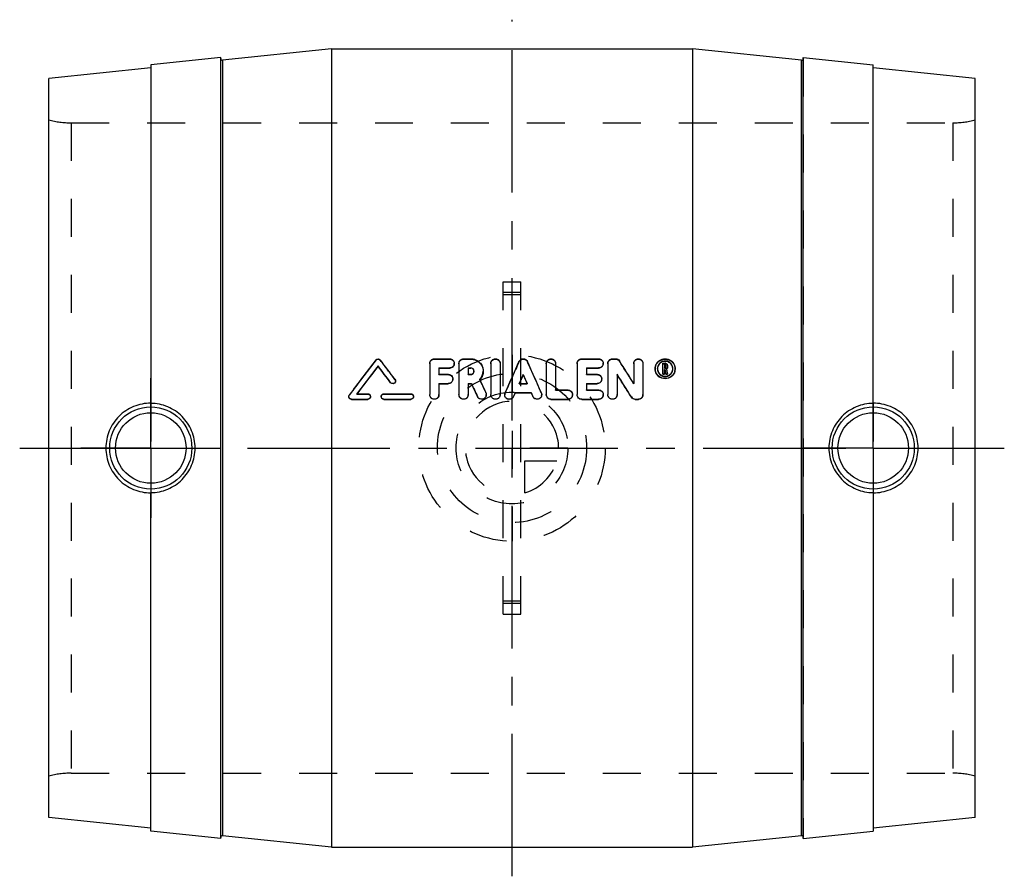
# Model space of a CAD drawing. Header units: millimetres. Extents: x 416 to 584, y 426 to 574.
import ezdxf

# ---------------------------------------------------------------- set-up
doc = ezdxf.new("R2010")
doc.units = ezdxf.units.MM
doc.header["$LTSCALE"] = 65.185185
doc.linetypes.add('CENTER', pattern=[0.6, 0.375, -0.075, 0.075, -0.075])
doc.linetypes.add('HIDDEN', pattern=[0.2, 0.1, -0.1])
doc.layers.get('0').update_dxf_attribs({"linetype": 'CONTINUOUS'})
for name, color, linetype in [('ACHSEN_S', 7, 'CONTINUOUS'), ('DEFAULT_2', 8, 'HIDDEN'), ('KOERPER', 7, 'CONTINUOUS'), ('KONST.EL_MIT_GEO', 7, 'CONTINUOUS'), ('KURVEN', 7, 'CONTINUOUS')]:
    doc.layers.add(name, color=color, linetype=linetype)

msp = doc.modelspace()

# ---------------------------------------------------------------- linework, layer by layer
at = {"color": 7, "linetype": 'Continuous'}
for p, q in [((438, 565.74), (438, 507.66)), ((438, 434.26), (438, 492.34))]:
    msp.add_line(p, q, dxfattribs=at)
for points, knots in [([(438, 507.69), (437, 507.69), (434.97, 507.3), (432.41, 505.59), (430.7, 503.03), (430.29, 501), (430.29, 500)], [0, 0, 0, 0, 0.249409, 0.499489, 0.749729, 1, 1, 1, 1]), ([(445.6, 500), (445.6, 501), (445.2, 503.01), (443.51, 505.54), (440.99, 507.25), (438.99, 507.66), (438, 507.66)], [0, 0, 0, 0, 0.251275, 0.501288, 0.750416, 1, 1, 1, 1]), ([(430.29, 500), (430.29, 499), (430.7, 496.97), (432.41, 494.41), (434.97, 492.7), (437, 492.31), (438, 492.31)], [0, 0, 0, 0, 0.250273, 0.500513, 0.750592, 1, 1, 1, 1]), ([(438, 492.34), (438.99, 492.34), (440.99, 492.75), (443.51, 494.46), (445.2, 496.99), (445.6, 499), (445.6, 500)], [0, 0, 0, 0, 0.249582, 0.49871, 0.748725, 1, 1, 1, 1])]:
    msp.add_open_spline(points, degree=3, knots=knots, dxfattribs=at)
at = {"layer": 'ACHSEN_S', "color": 2, "linetype": 'CENTER'}
for p, q in [((500, 426.5), (500, 573.5)), ((415.5, 500), (584.5, 500))]:
    msp.add_line(p, q, dxfattribs=at)
at = {"layer": 'DEFAULT_2', "color": 8, "linetype": 'HIDDEN'}
msp.add_line((438, 507.66), (438, 492.34), dxfattribs=at)
at = {"layer": 'KOERPER', "color": 7, "linetype": 'Continuous'}
for p, q in [((469, 568.5), (531, 568.5)), ((450, 567), (438, 565.74)), ((450, 433), (450, 567)), ((550, 433), (550, 567)), ((550, 567), (562, 565.74)), ((450, 433), (438, 434.26)), ((550, 433), (562, 434.26)), ((469, 431.5), (531, 431.5))]:
    msp.add_line(p, q, dxfattribs=at)
at = {"layer": 'KOERPER', "color": 8, "linetype": 'HIDDEN'}
for p, q in [((424.34, 555.8), (575.66, 555.8)), ((424.34, 444.2), (575.66, 444.2))]:
    msp.add_line(p, q, dxfattribs=at)
at = {"layer": 'KOERPER', "color": 2, "linetype": 'CENTER'}
for p, q in [((438, 500), (438, 512)), ((562, 500), (562, 512)), ((438, 500), (426, 500)), ((438, 500), (438, 488)), ((438, 500), (450, 500)), ((562, 500), (550, 500)), ((562, 500), (574, 500)), ((562, 500), (562, 488))]:
    msp.add_line(p, q, dxfattribs=at)
at = {"layer": 'KONST.EL_MIT_GEO', "color": 7, "linetype": 'Continuous'}
for p, q in [((469, 568.5), (450.33, 566.54)), ((469, 568.5), (469, 431.5)), ((531, 568.5), (531, 431.5)), ((549.67, 566.54), (531, 568.5)), ((450.33, 566.54), (450.33, 433.46)), ((549.67, 433.46), (549.67, 566.54)), ((438, 565.24), (420.5, 563.4)), ((562, 507.66), (562, 565.74)), ((579.5, 563.4), (562, 565.24)), ((420.5, 436.6), (420.5, 563.4)), ((579.5, 436.6), (579.5, 563.4)), ((477.01, 514.05), (477.01, 514.11)), ((485.88, 514.54), (485.88, 509.17)), ((486.67, 515.32), (489.31, 515.32)), ((490.89, 514.54), (490.89, 509.17)), ((491.69, 515.32), (492.92, 515.32)), ((496.37, 514.54), (496.37, 509.17)), ((497.96, 514.54), (497.96, 509.17)), ((505.89, 514.54), (505.89, 509.17)), ((507.48, 514.54), (507.48, 509.96)), ((511.18, 514.54), (511.18, 509.17)), ((511.97, 515.32), (514.87, 515.32)), ((516.46, 514.54), (516.46, 509.17)), ((517.25, 515.32), (517.78, 515.32)), ((520.9, 514.54), (520.9, 511.08)), ((522.48, 514.54), (522.48, 509.17)), ((525.88, 514.54), (526.28, 514.54)), ((525.88, 512.66), (525.88, 514.54)), ((526.15, 514.28), (526.28, 514.28)), ((526.15, 514.28), (526.15, 513.74)), ((526.15, 514.21), (526.28, 514.21)), ((526.28, 514.21), (526.28, 514.28)), ((526.41, 514.15), (526.41, 513.86)), ((526.68, 514.15), (526.68, 513.86)), ((487.46, 513.76), (487.46, 512.65)), ((487.46, 513.76), (489.31, 513.76)), ((487.46, 513.7), (489.31, 513.7)), ((487.46, 512.65), (489.04, 512.65)), ((489.31, 513.7), (489.31, 513.76)), ((492.48, 513.76), (492.48, 512.65)), ((492.48, 513.76), (492.92, 513.76)), ((492.48, 513.7), (492.92, 513.7)), ((492.48, 512.65), (492.92, 512.65)), ((492.92, 513.7), (492.92, 513.76)), ((501.93, 512.54), (501.93, 512.6)), ((512.76, 513.76), (512.76, 512.65)), ((512.76, 513.76), (514.87, 513.76)), ((512.76, 513.7), (514.87, 513.7)), ((512.76, 512.65), (514.61, 512.65)), ((514.87, 513.7), (514.87, 513.76)), ((518.04, 512.64), (518.04, 509.17)), ((525.88, 512.71), (526.15, 512.71)), ((525.88, 512.66), (526.15, 512.66)), ((526.15, 513.74), (526.28, 513.74)), ((526.15, 513.47), (526.23, 513.47)), ((526.15, 512.66), (526.15, 513.47)), ((526.15, 513.42), (526.23, 513.42)), ((526.23, 513.47), (526.27, 513.3)), ((526.27, 513.3), (526.34, 512.97)), ((526.34, 512.97), (526.36, 512.88)), ((526.36, 512.88), (526.39, 512.77)), ((526.39, 512.77), (526.4, 512.71)), ((526.4, 512.71), (526.67, 512.71)), ((526.4, 512.66), (526.4, 512.71)), ((526.4, 512.66), (526.67, 512.66)), ((526.49, 513.53), (526.55, 513.26)), ((526.55, 513.26), (526.66, 512.77)), ((526.66, 512.77), (526.67, 512.71)), ((526.67, 512.66), (526.67, 512.71)), ((479.17, 511.19), (479.17, 511.24)), ((487.46, 511.08), (487.46, 509.17)), ((487.46, 511.08), (489.04, 511.08)), ((487.46, 511.03), (489.04, 511.03)), ((489.04, 511.03), (489.04, 511.08)), ((492.48, 511.08), (492.48, 509.17)), ((492.48, 511.08), (493.02, 511.08)), ((492.48, 511.03), (493.02, 511.03)), ((493.02, 511.03), (493.02, 511.08)), ((494.46, 511.73), (494.58, 511.48)), ((501.25, 511.08), (502.6, 511.08)), ((512.76, 511.08), (512.76, 509.96)), ((512.76, 511.08), (514.61, 511.08)), ((512.76, 511.03), (514.61, 511.03)), ((514.61, 511.03), (514.61, 511.08)), ((473.38, 509.31), (475.24, 509.31)), ((478.01, 509.31), (482.63, 509.31)), ((494.07, 508.8), (494.07, 508.84)), ((500.55, 509.5), (500.27, 508.86)), ((500.55, 509.46), (500.27, 508.82)), ((500.27, 508.82), (500.27, 508.86)), ((500.55, 509.46), (500.55, 509.5)), ((500.55, 509.5), (503.3, 509.5)), ((500.55, 509.46), (503.3, 509.46)), ((503.3, 509.5), (503.58, 508.86)), ((507.48, 509.96), (509.59, 509.96)), ((512.76, 509.96), (514.87, 509.96)), ((520.49, 508.72), (520.49, 508.76)), ((472.46, 508.35), (472.46, 508.38)), ((472.46, 508.38), (475.24, 508.38)), ((472.46, 508.35), (475.24, 508.35)), ((475.24, 508.35), (475.24, 508.38)), ((478.01, 508.35), (478.01, 508.38)), ((478.01, 508.38), (482.63, 508.38)), ((478.01, 508.35), (482.63, 508.35)), ((482.63, 508.35), (482.63, 508.38)), ((506.69, 508.35), (506.69, 508.38)), ((506.69, 508.38), (509.59, 508.38)), ((506.69, 508.35), (509.59, 508.35)), ((511.97, 508.35), (511.97, 508.38)), ((511.97, 508.38), (514.87, 508.38)), ((511.97, 508.35), (514.87, 508.35)), ((514.87, 508.35), (514.87, 508.38)), ((521.16, 508.38), (521.69, 508.38)), ((521.16, 508.35), (521.16, 508.38)), ((521.16, 508.35), (521.69, 508.35)), ((521.69, 508.35), (521.69, 508.38)), ((562, 492.34), (562, 434.26)), ((438, 434.76), (420.5, 436.6)), ((579.5, 436.6), (562, 434.76)), ((469, 431.5), (450.33, 433.46)), ((549.67, 433.46), (531, 431.5))]:
    msp.add_line(p, q, dxfattribs=at)
at = {"layer": 'KONST.EL_MIT_GEO', "color": 8, "linetype": 'HIDDEN'}
for p, q in [((450, 433.16), (450, 566.84)), ((550, 566.84), (550, 433.16)), ((424.34, 555.8), (424.34, 444.2)), ((575.66, 555.8), (575.66, 444.2)), ((498.5, 471.5), (498.5, 528.5)), ((498.5, 528.5), (501.5, 528.5)), ((501.5, 471.5), (501.5, 528.5)), ((501.5, 526.71), (498.5, 526.71)), ((501.5, 526.3), (498.5, 526.3)), ((476.63, 515.07), (476.63, 515.13)), ((477.38, 515.07), (477.38, 515.13)), ((486.67, 515.25), (486.67, 515.32)), ((486.67, 515.25), (489.31, 515.25)), ((489.31, 515.25), (489.31, 515.32)), ((490.1, 514.47), (490.1, 514.54)), ((491.69, 515.25), (491.69, 515.32)), ((491.69, 515.25), (492.92, 515.25)), ((492.92, 515.25), (492.92, 515.32)), ((501.2, 514.79), (501.2, 514.85)), ((502.65, 514.79), (502.65, 514.85)), ((511.97, 515.25), (511.97, 515.32)), ((511.97, 515.25), (514.87, 515.25)), ((514.87, 515.25), (514.87, 515.32)), ((515.67, 514.47), (515.67, 514.54)), ((517.25, 515.25), (517.25, 515.32)), ((517.25, 515.25), (517.78, 515.25)), ((517.78, 515.25), (517.78, 515.32)), ((518.45, 514.89), (518.45, 514.95)), ((525.88, 514.47), (526.28, 514.47)), ((526.28, 514.47), (526.28, 514.54)), ((526.41, 513.8), (526.41, 513.86)), ((526.68, 513.8), (526.68, 513.86)), ((487.46, 512.59), (487.46, 512.65)), ((487.46, 512.59), (489.04, 512.59)), ((489.04, 512.59), (489.04, 512.65)), ((492.48, 512.59), (492.48, 512.65)), ((492.48, 512.59), (492.92, 512.59)), ((492.92, 512.59), (492.92, 512.65)), ((493.48, 513.14), (493.48, 513.2)), ((495.06, 513.14), (495.06, 513.2)), ((512.76, 512.59), (512.76, 512.65)), ((512.76, 512.59), (514.61, 512.59)), ((514.61, 512.59), (514.61, 512.65)), ((524.56, 513.57), (524.56, 513.62)), ((524.96, 513.57), (524.96, 513.62)), ((526.15, 513.68), (526.15, 513.74)), ((526.15, 513.68), (526.28, 513.68)), ((526.23, 513.42), (526.23, 513.47)), ((526.23, 513.42), (526.27, 513.25)), ((526.27, 513.25), (526.32, 512.99)), ((526.28, 513.68), (526.28, 513.74)), ((526.32, 512.99), (526.34, 512.91)), ((526.34, 512.91), (526.38, 512.74)), ((526.38, 512.74), (526.39, 512.71)), ((526.39, 512.71), (526.4, 512.66)), ((526.49, 513.47), (526.49, 513.53)), ((526.49, 513.47), (526.67, 512.66)), ((527.6, 513.57), (527.6, 513.63)), ((528, 513.57), (528, 513.62)), ((479.91, 511.74), (479.91, 511.79)), ((480, 511.46), (480, 511.51)), ((489.84, 511.81), (489.84, 511.86)), ((494.46, 511.68), (494.46, 511.73)), ((501.25, 511.03), (501.25, 511.08)), ((501.27, 511.07), (501.25, 511.03)), ((501.25, 511.03), (502.6, 511.03)), ((502.58, 511.07), (502.6, 511.03)), ((502.6, 511.03), (502.6, 511.08)), ((515.4, 511.81), (515.4, 511.86)), ((520.9, 511.03), (520.9, 511.08)), ((472, 508.84), (472, 508.81)), ((472.09, 509.08), (472.09, 509.12)), ((473.38, 509.26), (473.38, 509.31)), ((473.4, 509.29), (473.38, 509.26)), ((473.38, 509.26), (475.24, 509.26)), ((475.24, 509.26), (475.24, 509.31)), ((475.7, 508.81), (475.7, 508.85)), ((477.55, 508.85), (477.55, 508.81)), ((478.01, 509.26), (478.01, 509.31)), ((478.01, 509.26), (482.63, 509.26)), ((482.63, 509.26), (482.63, 509.31)), ((483.09, 508.81), (483.09, 508.85)), ((485.88, 509.13), (485.88, 509.17)), ((487.46, 509.13), (487.46, 509.17)), ((490.89, 509.13), (490.89, 509.17)), ((492.48, 509.13), (492.48, 509.17)), ((495.51, 509.47), (495.51, 509.51)), ((495.58, 509.13), (495.58, 509.17)), ((496.37, 509.13), (496.37, 509.17)), ((497.96, 509.13), (497.96, 509.17)), ((498.75, 509.17), (498.75, 509.13)), ((498.82, 509.45), (498.82, 509.49)), ((503.3, 509.46), (503.3, 509.5)), ((503.3, 509.46), (503.58, 508.82)), ((503.58, 508.82), (503.58, 508.86)), ((505.03, 509.45), (505.03, 509.49)), ((505.1, 509.13), (505.1, 509.17)), ((505.89, 509.13), (505.89, 509.17)), ((507.48, 509.92), (507.48, 509.96)), ((507.48, 509.92), (509.59, 509.92)), ((509.59, 509.92), (509.59, 509.96)), ((510.38, 509.13), (510.38, 509.17)), ((511.18, 509.13), (511.18, 509.17)), ((512.76, 509.92), (512.76, 509.96)), ((512.76, 509.92), (514.87, 509.92)), ((514.87, 509.92), (514.87, 509.96)), ((515.67, 509.13), (515.67, 509.17)), ((516.46, 509.13), (516.46, 509.17)), ((518.04, 509.13), (518.04, 509.17)), ((522.48, 509.13), (522.48, 509.17)), ((509.59, 508.35), (509.59, 508.38)), ((562, 507.66), (562, 492.34)), ((501.5, 473.7), (498.5, 473.7)), ((501.5, 473.29), (498.5, 473.29)), ((498.5, 471.5), (501.5, 471.5))]:
    msp.add_line(p, q, dxfattribs=at)
at = {"layer": 'KONST.EL_MIT_GEO', "color": 7, "linetype": 'Continuous'}
for centre, radius in [((438, 500), 7.05), ((562, 500), 7.05), ((438, 500), 6.05), ((562, 500), 6.05)]:
    msp.add_circle(centre, radius, dxfattribs=at)
for centre, radius, start, end in [((450.3, 566.84), 0.3, 180, 276), ((549.7, 566.84), 0.3, 264, 360), ((1606.23, -342.04), 1418.01, 142.80783, 143.11219), ((1611.21, -344.92), 1422.79, 142.86034, 143.10252), ((1604.84, -343.9), 1417.07, 142.73975, 142.98093), ((-653.33, -341.99), 1417.94, 36.99458, 37.13976), ((-647.06, -341.03), 1412.33, 37.11499, 37.26034), ((-644.25, -336), 1408.01, 37.02189, 37.19252), ((1965.94, -139.33), 1604.19, 155.93336, 156.1429), ((-962.09, -139.33), 1604.19, 23.8571, 24.06664), ((-679.73, -245.15), 1418.94, 32.20539, 32.39035), ((526.25, 513.62), 1.68, 166.3725, 179.9701), ((526.24, 513.63), 1.67, 159.6659, 166.3556), ((526.28, 513.6), 1.33, 60.6457, 113.5162), ((526.28, 513.52), 1.35, 68.1272, 112.1265), ((526.28, 514.14), 0.399, 79.6224, 90.0199), ((526.29, 514.15), 0.383, 359.9835, 20.8267), ((526.29, 513.53), 1.33, 60.7128, 68.0507), ((526.33, 513.63), 1.67, 13.6603, 20.3549), ((526.32, 513.62), 1.68, 0.03, 13.6437), ((492.93, 513.2), 0.548, 355.4433, 359.9941), ((492.95, 513.21), 2.11, 315.72, 359.9275), ((-699.54, -256.48), 1440.16, 32.09694, 32.27973), ((526.28, 513.65), 1.33, 246.358, 255.2642), ((526.28, 513.87), 0.394, 301.1172, 320.6341), ((526.29, 513.81), 0.388, 307.7095, 333.5353), ((472.46, 508.85), 0.458, 143.0627, 152.0297), ((478.01, 508.84), 0.462, 160.195, 179.9238), ((499.53, 509.17), 0.782, 156.1116, 179.9397), ((521.16, 509.18), 0.793, 212.1405, 270.0268), ((450.3, 433.16), 0.3, 84, 180), ((549.7, 433.16), 0.3, 0, 96)]:
    msp.add_arc(centre, radius, start, end, dxfattribs=at)
at = {"layer": 'KONST.EL_MIT_GEO', "color": 8, "linetype": 'HIDDEN'}
for centre, radius, start, end in [((424.34, 570.8), 15, 255.1649, 270), ((575.66, 570.8), 15, 270, 284.8351), ((1599.96, -341.08), 1412.4, 142.68719, 142.99191), ((-638.04, -335.06), 1402.46, 37.14233, 37.31316), ((489.34, 514.48), 0.765, 349.9772, 359.9892), ((1955.29, -137.49), 1593.69, 155.83999, 156.05015), ((-951.44, -137.49), 1593.69, 23.94985, 24.16001), ((514.9, 514.48), 0.765, 349.9772, 359.9892), ((-672.27, -243.8), 1411.89, 32.3184, 32.50371), ((-691.95, -255.09), 1432.97, 32.20976, 32.39289), ((526.23, 513.57), 1.67, 180.0352, 193.6269), ((526.28, 513.81), 0.394, 301.0057, 307.7095), ((526.33, 513.57), 1.67, 346.3895, 359.9649), ((489.06, 511.81), 0.774, 346.1037, 359.973), ((492.9, 513.2), 2.18, 315.6714, 316.6903), ((514.63, 511.81), 0.774, 346.1037, 359.973), ((486.68, 509.13), 0.776, 350.8142, 0.0305), ((491.7, 509.13), 0.776, 350.8142, 0.0305), ((494.8, 509.13), 0.782, 349.6888, 0.0009), ((497.18, 509.13), 0.776, 350.8142, 0.0305), ((504.32, 509.13), 0.783, 348.4304, 359.9936), ((509.6, 509.13), 0.781, 346.1748, 359.9744), ((514.89, 509.13), 0.781, 346.1748, 359.9744), ((517.27, 509.13), 0.776, 350.8142, 0.0305), ((521.7, 509.13), 0.783, 344.5935, 359.9536), ((424.34, 429.2), 15, 90, 104.8351), ((575.66, 429.2), 15, 75.1649, 90)]:
    msp.add_arc(centre, radius, start, end, dxfattribs=at)
at = {"layer": 'KONST.EL_MIT_GEO', "color": 7, "linetype": 'Continuous'}
for points, knots in [([(476.63, 515.13), (476.71, 515.24), (477.01, 515.39), (477.3, 515.24), (477.38, 515.13)], [0, 0, 0, 0, 0.499865, 1, 1, 1, 1]), ([(485.88, 514.54), (485.88, 514.74), (486.05, 515.16), (486.47, 515.32), (486.67, 515.32)], [0, 0, 0, 0, 0.497233, 1, 1, 1, 1]), ([(489.31, 515.32), (489.51, 515.32), (489.93, 515.16), (490.1, 514.74), (490.1, 514.54)], [0, 0, 0, 0, 0.502598, 1, 1, 1, 1]), ([(490.1, 514.54), (490.1, 514.34), (489.93, 513.92), (489.51, 513.76), (489.31, 513.76)], [0, 0, 0, 0, 0.496734, 1, 1, 1, 1]), ([(490.09, 514.34), (490.06, 514.17), (489.86, 513.83), (489.49, 513.7), (489.31, 513.7)], [0, 0, 0, 0, 0.49648, 1, 1, 1, 1]), ([(490.89, 514.54), (490.89, 514.74), (491.07, 515.16), (491.48, 515.32), (491.69, 515.32)], [0, 0, 0, 0, 0.497233, 1, 1, 1, 1]), ([(492.92, 515.32), (493.2, 515.32), (493.76, 515.21), (494.47, 514.74), (494.95, 514.04), (495.06, 513.48), (495.06, 513.2)], [0, 0, 0, 0, 0.251992, 0.502636, 0.751607, 1, 1, 1, 1]), ([(496.37, 514.54), (496.37, 514.74), (496.55, 515.16), (497.16, 515.4), (497.78, 515.16), (497.96, 514.74), (497.96, 514.54)], [0, 0, 0, 0, 0.249053, 0.499668, 0.750279, 1, 1, 1, 1]), ([(501.2, 514.85), (501.26, 514.99), (501.47, 515.23), (501.92, 515.36), (502.38, 515.23), (502.59, 514.99), (502.65, 514.85)], [0, 0, 0, 0, 0.248499, 0.499295, 0.75036, 1, 1, 1, 1]), ([(505.89, 514.54), (505.89, 514.74), (506.07, 515.16), (506.68, 515.4), (507.3, 515.16), (507.48, 514.74), (507.48, 514.54)], [0, 0, 0, 0, 0.249053, 0.499668, 0.750279, 1, 1, 1, 1]), ([(511.18, 514.54), (511.18, 514.74), (511.35, 515.16), (511.77, 515.32), (511.97, 515.32)], [0, 0, 0, 0, 0.497233, 1, 1, 1, 1]), ([(514.87, 515.32), (515.08, 515.32), (515.49, 515.16), (515.67, 514.74), (515.67, 514.54)], [0, 0, 0, 0, 0.502598, 1, 1, 1, 1]), ([(515.67, 514.54), (515.67, 514.34), (515.5, 513.92), (515.08, 513.76), (514.87, 513.76)], [0, 0, 0, 0, 0.496734, 1, 1, 1, 1]), ([(515.65, 514.34), (515.62, 514.17), (515.43, 513.83), (515.05, 513.7), (514.87, 513.7)], [0, 0, 0, 0, 0.49648, 1, 1, 1, 1]), ([(516.46, 514.54), (516.46, 514.74), (516.63, 515.16), (517.05, 515.32), (517.25, 515.32)], [0, 0, 0, 0, 0.497233, 1, 1, 1, 1]), ([(517.78, 515.32), (517.91, 515.32), (518.18, 515.25), (518.38, 515.06), (518.45, 514.95)], [0, 0, 0, 0, 0.499029, 1, 1, 1, 1]), ([(520.9, 514.54), (520.9, 514.74), (521.07, 515.16), (521.69, 515.4), (522.31, 515.16), (522.48, 514.74), (522.48, 514.54)], [0, 0, 0, 0, 0.249053, 0.499668, 0.750279, 1, 1, 1, 1]), ([(524.67, 514.21), (524.79, 514.53), (525.24, 515.11), (526.28, 515.42), (527.32, 515.11), (527.78, 514.53), (527.9, 514.21)], [0, 0, 0, 0, 0.24964, 0.500268, 0.750557, 1, 1, 1, 1]), ([(525.75, 514.82), (525.52, 514.72), (525.11, 514.38), (524.96, 513.87), (524.96, 513.62)], [0, 0, 0, 0, 0.500596, 1, 1, 1, 1]), ([(526.41, 514.15), (526.41, 514.18), (526.38, 514.25), (526.31, 514.28), (526.28, 514.28)], [0, 0, 0, 0, 0.499348, 1, 1, 1, 1]), ([(527.6, 513.63), (527.6, 513.85), (527.48, 514.31), (527.13, 514.64), (526.94, 514.76)], [0, 0, 0, 0, 0.497503, 1, 1, 1, 1]), ([(489.04, 512.65), (489.25, 512.65), (489.67, 512.48), (489.84, 512.06), (489.84, 511.86)], [0, 0, 0, 0, 0.502062, 1, 1, 1, 1]), ([(493.48, 513.2), (493.48, 513.34), (493.36, 513.64), (493.06, 513.76), (492.92, 513.76)], [0, 0, 0, 0, 0.497768, 1, 1, 1, 1]), ([(493.41, 513.42), (493.36, 513.5), (493.21, 513.65), (493.02, 513.7), (492.92, 513.7)], [0, 0, 0, 0, 0.496078, 1, 1, 1, 1]), ([(492.92, 512.65), (493.05, 512.65), (493.34, 512.75), (493.47, 513.02), (493.48, 513.16)], [0, 0, 0, 0, 0.502448, 1, 1, 1, 1]), ([(514.61, 512.65), (514.81, 512.65), (515.23, 512.48), (515.4, 512.06), (515.4, 511.86)], [0, 0, 0, 0, 0.502062, 1, 1, 1, 1]), ([(527.95, 513.17), (527.87, 512.81), (527.42, 512.13), (526.28, 511.75), (525.14, 512.13), (524.7, 512.81), (524.61, 513.17)], [0, 0, 0, 0, 0.249172, 0.500353, 0.751311, 1, 1, 1, 1]), ([(527.9, 513.04), (527.78, 512.72), (527.33, 512.14), (526.28, 511.82), (525.24, 512.14), (524.79, 512.72), (524.67, 513.04)], [0, 0, 0, 0, 0.249683, 0.500275, 0.750526, 1, 1, 1, 1]), ([(480, 511.51), (480, 511.42), (479.94, 511.23), (479.7, 511.05), (479.39, 511.05), (479.23, 511.17), (479.17, 511.24)], [0, 0, 0, 0, 0.248643, 0.497648, 0.750041, 1, 1, 1, 1]), ([(479.96, 511.27), (479.9, 511.14), (479.6, 510.92), (479.26, 511.07), (479.17, 511.19)], [0, 0, 0, 0, 0.498356, 1, 1, 1, 1]), ([(489.84, 511.86), (489.84, 511.66), (489.67, 511.24), (489.25, 511.08), (489.04, 511.08)], [0, 0, 0, 0, 0.497325, 1, 1, 1, 1]), ([(489.81, 511.63), (489.77, 511.46), (489.57, 511.15), (489.22, 511.03), (489.04, 511.03)], [0, 0, 0, 0, 0.49731, 1, 1, 1, 1]), ([(515.4, 511.86), (515.4, 511.66), (515.23, 511.24), (514.81, 511.08), (514.61, 511.08)], [0, 0, 0, 0, 0.497325, 1, 1, 1, 1]), ([(515.38, 511.63), (515.34, 511.46), (515.14, 511.15), (514.78, 511.03), (514.61, 511.03)], [0, 0, 0, 0, 0.49731, 1, 1, 1, 1]), ([(472.46, 508.38), (472.34, 508.38), (472.1, 508.48), (472, 508.73), (472, 508.84)], [0, 0, 0, 0, 0.501088, 1, 1, 1, 1]), ([(475.24, 509.31), (475.35, 509.31), (475.6, 509.21), (475.7, 508.96), (475.7, 508.85)], [0, 0, 0, 0, 0.501347, 1, 1, 1, 1]), ([(475.7, 508.85), (475.7, 508.73), (475.6, 508.48), (475.35, 508.38), (475.24, 508.38)], [0, 0, 0, 0, 0.499582, 1, 1, 1, 1]), ([(478.01, 508.38), (477.89, 508.38), (477.65, 508.48), (477.55, 508.73), (477.55, 508.85)], [0, 0, 0, 0, 0.501277, 1, 1, 1, 1]), ([(478.01, 508.35), (477.89, 508.35), (477.65, 508.45), (477.55, 508.69), (477.55, 508.81)], [0, 0, 0, 0, 0.502049, 1, 1, 1, 1]), ([(477.57, 509), (477.61, 509.09), (477.73, 509.25), (477.92, 509.31), (478.01, 509.31)], [0, 0, 0, 0, 0.5013, 1, 1, 1, 1]), ([(482.63, 509.31), (482.75, 509.31), (483, 509.21), (483.09, 508.96), (483.09, 508.85)], [0, 0, 0, 0, 0.501347, 1, 1, 1, 1]), ([(483.09, 508.85), (483.09, 508.73), (483, 508.48), (482.75, 508.38), (482.63, 508.38)], [0, 0, 0, 0, 0.499582, 1, 1, 1, 1]), ([(487.46, 509.17), (487.46, 508.97), (487.29, 508.55), (486.67, 508.3), (486.05, 508.55), (485.88, 508.97), (485.88, 509.17)], [0, 0, 0, 0, 0.24972, 0.49966, 0.749608, 1, 1, 1, 1]), ([(487.45, 509.01), (487.42, 508.82), (487.2, 508.45), (486.6, 508.28), (486.03, 508.54), (485.88, 508.94), (485.88, 509.13)], [0, 0, 0, 0, 0.248758, 0.499526, 0.749913, 1, 1, 1, 1]), ([(492.48, 509.17), (492.48, 508.97), (492.31, 508.55), (491.69, 508.3), (491.07, 508.55), (490.89, 508.97), (490.89, 509.17)], [0, 0, 0, 0, 0.24972, 0.49966, 0.749608, 1, 1, 1, 1]), ([(492.47, 509.01), (492.44, 508.82), (492.22, 508.45), (491.62, 508.28), (491.05, 508.54), (490.89, 508.94), (490.89, 509.13)], [0, 0, 0, 0, 0.248758, 0.499526, 0.749913, 1, 1, 1, 1]), ([(495.58, 509.17), (495.58, 509), (495.46, 508.64), (494.97, 508.34), (494.41, 508.41), (494.14, 508.68), (494.07, 508.84)], [0, 0, 0, 0, 0.248878, 0.499285, 0.749421, 1, 1, 1, 1]), ([(495.57, 508.99), (495.54, 508.83), (495.37, 508.52), (494.9, 508.3), (494.38, 508.4), (494.14, 508.65), (494.07, 508.8)], [0, 0, 0, 0, 0.248352, 0.499164, 0.749798, 1, 1, 1, 1]), ([(497.96, 509.17), (497.96, 508.97), (497.79, 508.55), (497.17, 508.3), (496.55, 508.55), (496.37, 508.97), (496.37, 509.17)], [0, 0, 0, 0, 0.24972, 0.49966, 0.749608, 1, 1, 1, 1]), ([(497.95, 509.01), (497.92, 508.82), (497.7, 508.45), (497.1, 508.28), (496.53, 508.54), (496.37, 508.94), (496.37, 509.13)], [0, 0, 0, 0, 0.248758, 0.499526, 0.749913, 1, 1, 1, 1]), ([(500.27, 508.86), (500.2, 508.69), (499.93, 508.41), (499.37, 508.34), (498.88, 508.63), (498.75, 509), (498.75, 509.17)], [0, 0, 0, 0, 0.249996, 0.499535, 0.749697, 1, 1, 1, 1]), ([(500.27, 508.82), (500.2, 508.66), (499.93, 508.38), (499.37, 508.3), (498.88, 508.6), (498.75, 508.96), (498.75, 509.13)], [0, 0, 0, 0, 0.249885, 0.499867, 0.750202, 1, 1, 1, 1]), ([(505.1, 509.17), (505.1, 509), (504.97, 508.64), (504.49, 508.34), (503.92, 508.41), (503.65, 508.69), (503.58, 508.86)], [0, 0, 0, 0, 0.248905, 0.499293, 0.749419, 1, 1, 1, 1]), ([(505.08, 508.98), (505.05, 508.82), (504.88, 508.51), (504.4, 508.3), (503.89, 508.4), (503.65, 508.67), (503.58, 508.82)], [0, 0, 0, 0, 0.248392, 0.499233, 0.749848, 1, 1, 1, 1]), ([(506.69, 508.38), (506.48, 508.38), (506.06, 508.55), (505.89, 508.97), (505.89, 509.17)], [0, 0, 0, 0, 0.50008, 1, 1, 1, 1]), ([(506.69, 508.35), (506.48, 508.35), (506.06, 508.51), (505.89, 508.93), (505.89, 509.13)], [0, 0, 0, 0, 0.500852, 1, 1, 1, 1]), ([(509.59, 509.96), (509.79, 509.96), (510.21, 509.8), (510.38, 509.38), (510.38, 509.17)], [0, 0, 0, 0, 0.501364, 1, 1, 1, 1]), ([(510.38, 509.17), (510.38, 508.97), (510.21, 508.55), (509.79, 508.38), (509.59, 508.38)], [0, 0, 0, 0, 0.498075, 1, 1, 1, 1]), ([(511.97, 508.38), (511.77, 508.38), (511.35, 508.55), (511.18, 508.97), (511.18, 509.17)], [0, 0, 0, 0, 0.50008, 1, 1, 1, 1]), ([(511.97, 508.35), (511.77, 508.35), (511.35, 508.51), (511.18, 508.93), (511.18, 509.13)], [0, 0, 0, 0, 0.500852, 1, 1, 1, 1]), ([(514.87, 509.96), (515.08, 509.96), (515.5, 509.8), (515.67, 509.38), (515.67, 509.17)], [0, 0, 0, 0, 0.501364, 1, 1, 1, 1]), ([(515.67, 509.17), (515.67, 508.97), (515.5, 508.55), (515.08, 508.38), (514.87, 508.38)], [0, 0, 0, 0, 0.498075, 1, 1, 1, 1]), ([(518.04, 509.17), (518.04, 508.97), (517.87, 508.55), (517.25, 508.3), (516.63, 508.55), (516.46, 508.97), (516.46, 509.17)], [0, 0, 0, 0, 0.24972, 0.49966, 0.749608, 1, 1, 1, 1]), ([(518.03, 509.01), (518, 508.82), (517.79, 508.45), (517.18, 508.28), (516.62, 508.54), (516.46, 508.94), (516.46, 509.13)], [0, 0, 0, 0, 0.248758, 0.499526, 0.749913, 1, 1, 1, 1]), ([(521.16, 508.35), (521.03, 508.35), (520.76, 508.42), (520.56, 508.61), (520.49, 508.72)], [0, 0, 0, 0, 0.498718, 1, 1, 1, 1]), ([(522.48, 509.17), (522.48, 508.97), (522.31, 508.55), (521.89, 508.38), (521.69, 508.38)], [0, 0, 0, 0, 0.498599, 1, 1, 1, 1]), ([(522.46, 508.93), (522.41, 508.76), (522.21, 508.46), (521.86, 508.35), (521.69, 508.35)], [0, 0, 0, 0, 0.498381, 1, 1, 1, 1]), ([(475.67, 508.64), (475.63, 508.56), (475.51, 508.4), (475.33, 508.35), (475.24, 508.35)], [0, 0, 0, 0, 0.500931, 1, 1, 1, 1]), ([(483.06, 508.64), (483.03, 508.56), (482.91, 508.4), (482.72, 508.35), (482.63, 508.35)], [0, 0, 0, 0, 0.500931, 1, 1, 1, 1]), ([(562, 507.66), (561.01, 507.66), (559.01, 507.25), (556.49, 505.54), (554.8, 503.01), (554.4, 501), (554.4, 500)], [0, 0, 0, 0, 0.249582, 0.49871, 0.748725, 1, 1, 1, 1]), ([(569.71, 500), (569.71, 501), (569.3, 503.03), (567.59, 505.59), (565.03, 507.3), (563, 507.69), (562, 507.69)], [0, 0, 0, 0, 0.250273, 0.500513, 0.750592, 1, 1, 1, 1]), ([(554.4, 500), (554.4, 499), (554.8, 496.99), (556.49, 494.46), (559.01, 492.75), (561.01, 492.34), (562, 492.34)], [0, 0, 0, 0, 0.251275, 0.501288, 0.750416, 1, 1, 1, 1]), ([(562, 492.31), (563, 492.31), (565.03, 492.7), (567.59, 494.41), (569.3, 496.97), (569.71, 499), (569.71, 500)], [0, 0, 0, 0, 0.249409, 0.499489, 0.749729, 1, 1, 1, 1])]:
    msp.add_open_spline(points, degree=3, knots=knots, dxfattribs=at)
at = {"layer": 'KONST.EL_MIT_GEO', "color": 8, "linetype": 'HIDDEN'}
for points, knots in [([(476.63, 515.07), (476.71, 515.18), (477.01, 515.33), (477.3, 515.18), (477.38, 515.07)], [0, 0, 0, 0, 0.499865, 1, 1, 1, 1]), ([(485.88, 514.47), (485.88, 514.67), (486.05, 515.09), (486.47, 515.25), (486.67, 515.25)], [0, 0, 0, 0, 0.49646, 1, 1, 1, 1]), ([(489.31, 515.25), (489.51, 515.25), (489.93, 515.09), (490.1, 514.67), (490.1, 514.47)], [0, 0, 0, 0, 0.503371, 1, 1, 1, 1]), ([(490.89, 514.47), (490.89, 514.67), (491.07, 515.09), (491.48, 515.25), (491.69, 515.25)], [0, 0, 0, 0, 0.49646, 1, 1, 1, 1]), ([(492.92, 515.25), (493.2, 515.25), (493.76, 515.14), (494.47, 514.68), (494.95, 513.97), (495.06, 513.42), (495.06, 513.14)], [0, 0, 0, 0, 0.252496, 0.50335, 0.752113, 1, 1, 1, 1]), ([(496.37, 514.47), (496.37, 514.67), (496.55, 515.09), (497.16, 515.33), (497.78, 515.09), (497.96, 514.67), (497.96, 514.47)], [0, 0, 0, 0, 0.248667, 0.499668, 0.750666, 1, 1, 1, 1]), ([(501.2, 514.79), (501.26, 514.92), (501.47, 515.16), (501.92, 515.3), (502.38, 515.17), (502.59, 514.92), (502.65, 514.79)], [0, 0, 0, 0, 0.248229, 0.499293, 0.75063, 1, 1, 1, 1]), ([(505.89, 514.47), (505.89, 514.67), (506.07, 515.09), (506.68, 515.33), (507.3, 515.09), (507.48, 514.67), (507.48, 514.47)], [0, 0, 0, 0, 0.248667, 0.499668, 0.750666, 1, 1, 1, 1]), ([(511.18, 514.47), (511.18, 514.67), (511.35, 515.09), (511.77, 515.25), (511.97, 515.25)], [0, 0, 0, 0, 0.49646, 1, 1, 1, 1]), ([(514.87, 515.25), (515.08, 515.25), (515.49, 515.09), (515.67, 514.67), (515.67, 514.47)], [0, 0, 0, 0, 0.503371, 1, 1, 1, 1]), ([(516.46, 514.47), (516.46, 514.67), (516.63, 515.09), (517.05, 515.25), (517.25, 515.25)], [0, 0, 0, 0, 0.49646, 1, 1, 1, 1]), ([(517.78, 515.25), (517.91, 515.25), (518.18, 515.19), (518.38, 515), (518.45, 514.89)], [0, 0, 0, 0, 0.49947, 1, 1, 1, 1]), ([(520.9, 514.47), (520.9, 514.67), (521.07, 515.09), (521.69, 515.33), (522.31, 515.09), (522.48, 514.67), (522.48, 514.47)], [0, 0, 0, 0, 0.248667, 0.499668, 0.750666, 1, 1, 1, 1]), ([(524.56, 513.57), (524.56, 513.78), (524.65, 514.23), (525.04, 514.79), (525.61, 515.17), (526.28, 515.3), (526.96, 515.16), (527.53, 514.79), (527.91, 514.23), (528, 513.78), (528, 513.57)], [0, 0, 0, 0, 0.12391, 0.249212, 0.3744, 0.500531, 0.62636, 0.751823, 0.876788, 1, 1, 1, 1]), ([(526.28, 514.47), (526.38, 514.47), (526.59, 514.39), (526.68, 514.19), (526.68, 514.09)], [0, 0, 0, 0, 0.501391, 1, 1, 1, 1]), ([(526.41, 514.09), (526.41, 514.12), (526.38, 514.19), (526.31, 514.21), (526.28, 514.21)], [0, 0, 0, 0, 0.498575, 1, 1, 1, 1]), ([(526.28, 513.68), (526.31, 513.68), (526.38, 513.7), (526.41, 513.77), (526.41, 513.8)], [0, 0, 0, 0, 0.504189, 1, 1, 1, 1]), ([(489.04, 512.59), (489.25, 512.59), (489.67, 512.43), (489.84, 512.01), (489.84, 511.81)], [0, 0, 0, 0, 0.502835, 1, 1, 1, 1]), ([(492.92, 512.59), (493.06, 512.59), (493.36, 512.71), (493.48, 513), (493.48, 513.14)], [0, 0, 0, 0, 0.503354, 1, 1, 1, 1]), ([(495.06, 513.14), (495.06, 512.88), (494.96, 512.35), (494.67, 511.9), (494.49, 511.71)], [0, 0, 0, 0, 0.498842, 1, 1, 1, 1]), ([(514.61, 512.59), (514.81, 512.59), (515.23, 512.43), (515.4, 512.01), (515.4, 511.81)], [0, 0, 0, 0, 0.502835, 1, 1, 1, 1]), ([(524.96, 513.57), (524.96, 513.4), (525.03, 513.06), (525.41, 512.48), (526.28, 512.12), (527.14, 512.48), (527.53, 513.05), (527.6, 513.4), (527.6, 513.57)], [0, 0, 0, 0, 0.124396, 0.250567, 0.49918, 0.748059, 0.874865, 1, 1, 1, 1]), ([(472.46, 508.35), (472.34, 508.35), (472.1, 508.45), (472, 508.69), (472, 508.81)], [0, 0, 0, 0, 0.50186, 1, 1, 1, 1]), ([(475.24, 509.26), (475.35, 509.26), (475.6, 509.17), (475.7, 508.92), (475.7, 508.81)], [0, 0, 0, 0, 0.502119, 1, 1, 1, 1]), ([(477.55, 508.81), (477.55, 508.92), (477.65, 509.17), (477.89, 509.26), (478.01, 509.26)], [0, 0, 0, 0, 0.498739, 1, 1, 1, 1]), ([(482.63, 509.26), (482.75, 509.26), (482.99, 509.17), (483.09, 508.92), (483.09, 508.81)], [0, 0, 0, 0, 0.502119, 1, 1, 1, 1]), ([(509.59, 509.92), (509.79, 509.92), (510.21, 509.75), (510.38, 509.33), (510.38, 509.13)], [0, 0, 0, 0, 0.502136, 1, 1, 1, 1]), ([(510.36, 508.95), (510.32, 508.78), (510.12, 508.47), (509.76, 508.35), (509.59, 508.35)], [0, 0, 0, 0, 0.49794, 1, 1, 1, 1]), ([(514.87, 509.92), (515.08, 509.92), (515.5, 509.75), (515.67, 509.33), (515.67, 509.13)], [0, 0, 0, 0, 0.502136, 1, 1, 1, 1]), ([(515.64, 508.95), (515.6, 508.78), (515.4, 508.47), (515.05, 508.35), (514.87, 508.35)], [0, 0, 0, 0, 0.49794, 1, 1, 1, 1])]:
    msp.add_open_spline(points, degree=3, knots=knots, dxfattribs=at)
for points in [[(525.14, 514.22), (525.02, 514.02), (524.96, 513.79), (524.96, 513.57)], [(526.68, 513.8), (526.68, 513.75), (526.66, 513.69), (526.64, 513.63)], [(527.6, 513.57), (527.6, 513.79), (527.54, 514.02), (527.42, 514.22)], [(493.48, 513.14), (493.48, 513.24), (493.45, 513.34), (493.41, 513.42)], [(501.93, 512.54), (501.71, 512.05), (501.49, 511.56), (501.27, 511.07)], [(501.93, 512.54), (502.14, 512.05), (502.36, 511.56), (502.58, 511.07)], [(479.91, 511.74), (479.97, 511.66), (480, 511.56), (480, 511.46)], [(480, 511.46), (480, 511.4), (479.99, 511.33), (479.96, 511.27)], [(494.46, 511.68), (494.81, 510.94), (495.16, 510.2), (495.51, 509.47)], [(472, 508.81), (472, 508.9), (472.03, 509), (472.09, 509.08)], [(475.7, 508.81), (475.7, 508.75), (475.69, 508.69), (475.67, 508.64)], [(483.09, 508.81), (483.09, 508.75), (483.08, 508.69), (483.06, 508.64)], [(495.51, 509.47), (495.55, 509.36), (495.58, 509.25), (495.58, 509.13)], [(498.75, 509.13), (498.75, 509.24), (498.77, 509.35), (498.82, 509.45)], [(505.03, 509.45), (505.08, 509.35), (505.1, 509.24), (505.1, 509.13)]]:
    msp.add_open_spline(points, degree=3, dxfattribs=at)
at = {"layer": 'KONST.EL_MIT_GEO', "color": 7, "linetype": 'Continuous'}
for points in [[(525.77, 514.76), (525.52, 514.66), (525.28, 514.46), (525.14, 514.22)], [(526.28, 513.74), (526.32, 513.74), (526.36, 513.75), (526.38, 513.78)], [(526.35, 514.53), (526.42, 514.52), (526.48, 514.49), (526.53, 514.45)], [(526.38, 513.78), (526.39, 513.79), (526.4, 513.8), (526.4, 513.82)], [(526.4, 513.82), (526.41, 513.83), (526.41, 513.85), (526.41, 513.86)], [(526.53, 514.45), (526.59, 514.4), (526.63, 514.35), (526.65, 514.28)], [(526.68, 513.86), (526.68, 513.78), (526.64, 513.69), (526.59, 513.62)], [(527.42, 514.22), (527.31, 514.41), (527.13, 514.58), (526.94, 514.69)], [(501.93, 512.6), (501.7, 512.09), (501.48, 511.58), (501.25, 511.08)], [(501.93, 512.6), (502.15, 512.09), (502.38, 511.58), (502.6, 511.08)], [(524.67, 513.04), (524.6, 513.23), (524.56, 513.43), (524.56, 513.62)], [(524.96, 513.62), (524.96, 513.4), (525.02, 513.16), (525.14, 512.97)], [(525.14, 512.97), (525.28, 512.74), (525.5, 512.54), (525.75, 512.43)], [(525.94, 512.36), (526.22, 512.29), (526.53, 512.31), (526.79, 512.42)], [(526.79, 512.42), (527.05, 512.53), (527.28, 512.73), (527.42, 512.97)], [(527.42, 512.97), (527.54, 513.17), (527.6, 513.4), (527.6, 513.63)], [(528, 513.62), (528, 513.43), (527.96, 513.23), (527.9, 513.04)], [(479.91, 511.79), (479.97, 511.71), (480, 511.61), (480, 511.51)], [(493.02, 511.08), (493.37, 510.33), (493.72, 509.59), (494.07, 508.84)], [(493.02, 511.03), (493.37, 510.29), (493.72, 509.54), (494.07, 508.8)], [(494.58, 511.48), (494.89, 510.82), (495.2, 510.17), (495.51, 509.51)], [(472, 508.84), (472, 508.92), (472.02, 509), (472.05, 509.06)], [(495.51, 509.51), (495.55, 509.4), (495.58, 509.29), (495.58, 509.17)], [(505.03, 509.49), (505.08, 509.39), (505.1, 509.28), (505.1, 509.17)]]:
    msp.add_open_spline(points, degree=3, dxfattribs=at)
at = {"layer": 'KURVEN', "color": 8, "linetype": 'HIDDEN'}
for p, q in [((500, 516), (500, 484)), ((509.6, 500), (500, 500)), ((502.2, 497.8), (507.69, 497.8)), ((502.2, 492.31), (502.2, 497.8))]:
    msp.add_line(p, q, dxfattribs=at)
for radius in [16, 12.8, 9.6]:
    msp.add_circle((500, 500), radius, dxfattribs=at)
for start, end in [(0, 270), (285.962, 344.038)]:
    msp.add_arc((500, 500), 8, start, end, dxfattribs=at)

doc.saveas('drawing.dxf')
